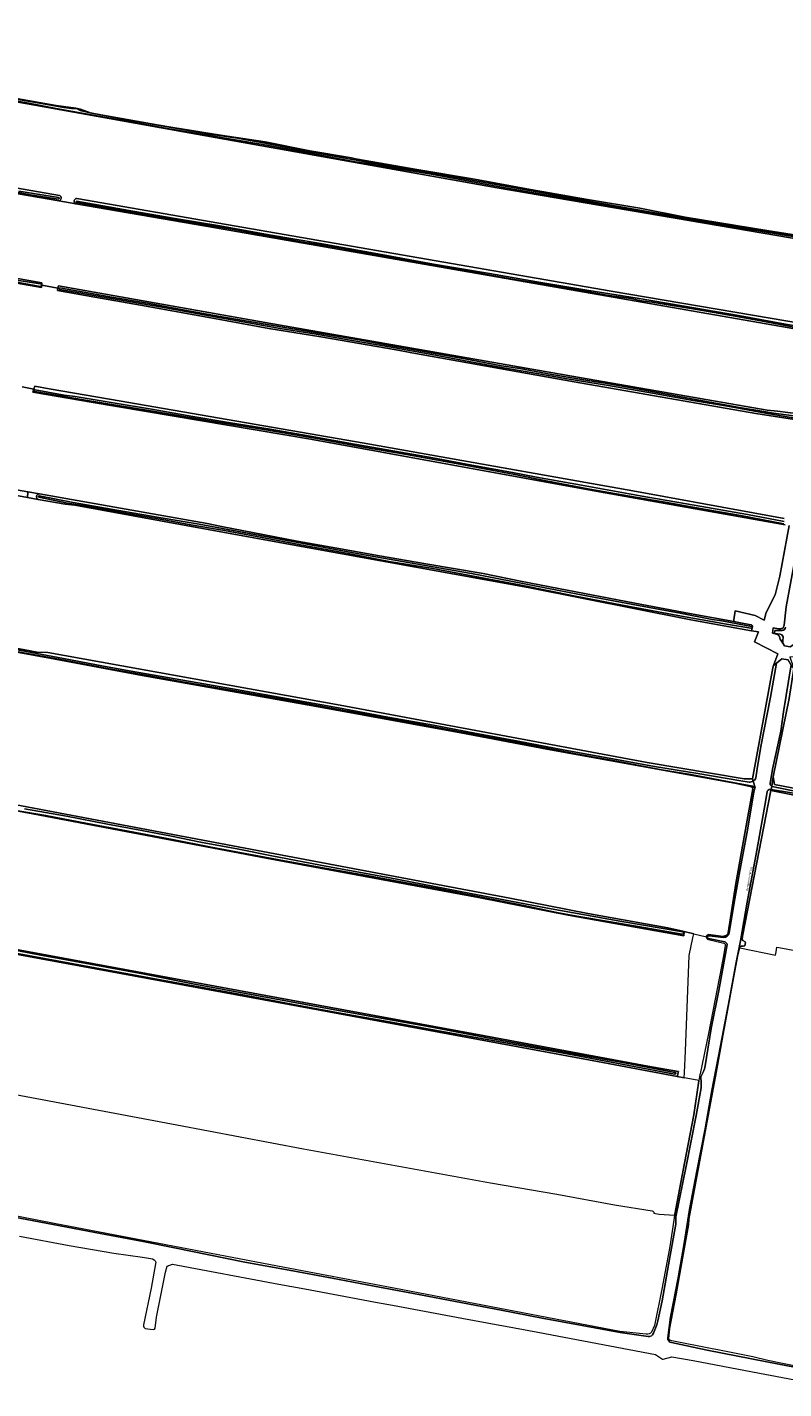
# Model space of a CAD drawing. Header units: metres. Extents: x 149984 to 156489, y 469398 to 478068.
# Tile 66 of 256: x 154068 to 154388, y 469821 to 470398. Entities that reach past the tile are written whole.
import ezdxf
from ezdxf.enums import TextEntityAlignment as Align

# ---------------------------------------------------------------- set-up
doc = ezdxf.new("R2010")
doc.units = ezdxf.units.M
doc.header["$LTSCALE"] = 0.75
for name, color, linetype, lineweight in [('B-WE-GR-GRAS-GV', 252, 'Continuous', 13), ('B-WE-OG-TERREIN_ERF-GV', 252, 'Continuous', 18), ('B-WE-OG-TERREIN_OEVER-GV', 252, 'Continuous', 18), ('B-WE-OG-TOPOGRAFIE-T18', 7, 'Continuous', 18), ('B-WE-OG-WATER-GV', 252, 'Continuous', 18), ('B-WE-OG-WATER_SLOOT-GV', 252, 'Continuous', 18)]:
    doc.layers.add(name, color=color, linetype=linetype, lineweight=lineweight)
doc.styles.add('NLCS-ISO-M500-T18', font='NLCS-ISO.ttf', dxfattribs={"height": 0.9})

msp = doc.modelspace()

# ---------------------------------------------------------------- linework, layer by layer
at = {"layer": 'B-WE-GR-GRAS-GV', "flags": 128}
for points in [[(154398.001, 470307.452), (154267.032, 470329.809), (154139.503, 470352.431), (154024.409, 470373.069), (153950.314, 470385.62), (153841.708, 470404.188)], [(153718.282, 470398.136), (153717.723, 470394.173), (153717.648, 470390.956), (153717.849, 470390.905), (153717.656, 470390.59), (153717.358, 470390.103), (153717.62, 470390.01), (153717.88, 470389.9), (153718.12, 470389.84), (153800.89, 470375.41), (153863.943, 470364.472), (153970.39, 470345.905), (154081.505, 470326.528)], [(154063.254, 470367.678), (154080.077, 470364.698), (154088.389, 470363.542), (154090.36, 470363.094), (154094.99, 470361.407), (154122.842, 470356.496), (154129.469, 470355.319), (154149.713, 470352.108), (154168.693, 470349.197), (154187.512, 470345.496), (154205.219, 470342.397), (154206.904, 470342.101), (154233.773, 470337.37), (154257.342, 470333.406), (154281.081, 470329.083), (154305.298, 470324.812), (154327.399, 470321.094), (154346.724, 470317.368), (154381.364, 470311.642), (154394.654, 470309.551)], [(154088.813, 470325.253), (154152.203, 470314.199), (154315.319, 470285.889), (154405.145, 470270.675)], [(154081.238, 470324.21), (154088.356, 470322.986)], [(154398.546, 470230.654), (154376.585, 470234.094), (154299.592, 470247.455), (154230.878, 470259.872), (154228.693, 470260.266), (154224.185, 470261.081), (154192.303, 470266.637), (154170.21, 470270.077), (154145.604, 470274.707), (154115.814, 470279.992), (154096.392, 470283.438), (154080.566, 470286.255), (154080.807, 470287.217), (154073.964, 470288.479), (154073.886, 470287.444), (154049.56, 470291.773)], [(154065.645, 470245.394), (154070.595, 470244.374), (154071.063, 470245.61), (154077.077, 470244.545), (154102.686, 470240.129), (154210.559, 470221.526), (154324.462, 470201.285), (154388.624, 470189.512)], [(154389.07, 470186.926), (154308.744, 470201.177), (154187.829, 470223.137), (154094.96, 470238.88), (154070.145, 470243.185), (154070.595, 470244.374), (154065.645, 470245.394)], [(153958.18, 470154.335), (154071.951, 470132.904), (154076.465, 470132.741), (154200.422, 470110.516), (154330.597, 470086.174), (154371.74, 470079.295), (154375.179, 470079.163), (154383.778, 470126.258), (154384.153, 470127.252), (154386.027, 470132.212), (154376.105, 470137.371), (154377.693, 470141.472), (154374.853, 470141.985), (154349.118, 470146.631), (154280.194, 470160.39), (154186.399, 470177.323), (154135.829, 470186.499), (154087.974, 470195.182), (154083.857, 470195.61), (154072.394, 470197.696), (154067.875, 470198.519), (154025.976, 470206.145)], [(154049.44, 470204.13), (154067.999, 470200.854), (154072.975, 470199.976), (154144, 470187.44), (154150.17, 470186.14), (154167.6, 470182.8), (154182.25, 470180.04), (154198.97, 470177.01), (154217.08, 470173.77), (154236.81, 470170.31), (154261.06, 470166.23), (154276.83, 470163), (154292.93, 470159.9), (154325.33, 470153.7), (154348.48, 470149.36), (154367.281, 470145.859), (154367.349, 470146.673), (154367.878, 470150.509), (154376.345, 470148.393), (154380.181, 470146.541), (154380.975, 470149.716), (154384.812, 470157.256), (154386.796, 470165.194), (154390.765, 470186.625)], [(154188.846, 470110.155), (154116.482, 470122.988), (154079.685, 470129.913), (153936.125, 470156.262), (153889.673, 470165.235), (153889.567, 470164.614), (153881.723, 470118.669), (153879.358, 470102.45), (153879.338, 470102.314), (153878.85, 470101.173), (153888.751, 470099.314), (153888.959, 470100.554), (153897.964, 470098.907), (154011.539, 470077.896), (154129.544, 470055.635), (154272.422, 470028.604), (154305.473, 470022.13), (154339.318, 470016.11), (154346.312, 470014.489), (154350.346, 470013.538), (154355.659, 470012.286)], [(154375.054, 470075.654), (154374.239, 470075.953), (154367.712, 470077.328), (154288.096, 470091.865), (154251.524, 470098.793), (154188.846, 470110.155)], [(154046.31, 470010.056), (154136.769, 469993.325), (154261.694, 469970.348), (154332.411, 469957.186), (154343.889, 469955.124), (154343.251, 469953.049), (154346.22, 469952.486), (154346.333, 469954.685), (154346.799, 469963.778), (154348.387, 470004.391), (154349.974, 470011.875), (154350.346, 470013.538), (154346.312, 470014.489), (154346.213, 470013.805), (154346.146, 470013.338), (154346.044, 470012.634), (154297.052, 470021.433), (154259.129, 470028.906), (154169.116, 470045.637), (154070.18, 470064.376), (153979.163, 470081.218)], [(154364.9, 470013.916), (154368.185, 470034.825), (154371.981, 470056.264), (154375.331, 470075.037)], [(154528.834, 470045.29), (154383.058, 470074.309), (154371.003, 470012.569), (154370.79, 470011.075), (154371.159, 470010.702), (154372.152, 470010.089), (154372.25, 470009.795), (154372.176, 470009.183), (154371.987, 470008.477), (154371.294, 470008.288), (154370.228, 470008.239), (154369.971, 470008.09), (154369.842, 470007.532), (154384.956, 470004.461), (154385.2, 470005.902), (154385.529, 470007.856), (154386.414, 470007.693), (154565.154, 469974.708)], [(154333.409, 469895.18), (154335.715, 469894.752), (154342.176, 469894.277), (154342.232, 469894.657), (154346.333, 469916.323), (154350.284, 469936.775), (154352.4, 469951.256), (154352.412, 469951.313), (154348.618, 469952.032), (154346.22, 469952.486), (154343.251, 469953.049), (154309.503, 469959.446), (154178.89, 469983.538), (154012.918, 470014.1), (153935.286, 470028.935), (153878.413, 470039.155), (153878.513, 470039.935), (153868.455, 470041.997), (153868.251, 470040.981), (153858.398, 469984.524), (153858.323, 469984.096), (153858.151, 469983.246), (153867.506, 469981.307)], [(154356.617, 470013.239), (154361.685, 470012.47)], [(154363.11, 470012.525), (154363.931, 470012.847)], [(153955.79, 469965.55), (153989.049, 469959.222), (154131.262, 469932.564), (154184.913, 469922.414), (154264.218, 469908.025), (154292.277, 469903.197), (154316.673, 469898.665), (154332.713, 469896.082)]]:
    msp.add_lwpolyline(points, dxfattribs=at)
for points in [[(154147.623, 470312.802), (154088.356, 470322.986), (154081.238, 470324.21), (154028.472, 470333.277), (154022.662, 470298.624), (154074.039, 470289.474), (154073.964, 470288.479), (154080.807, 470287.217), (154081.059, 470288.224), (154168.578, 470272.638), (154296.293, 470250.334), (154381.383, 470235.57), (154385.78, 470235.013), (154398.924, 470233.348), (154401.861, 470245.651), (154405.245, 470267.917)], [(154412.735, 470130.978), (154395.934, 470130.714), (154391.04, 470130.978), (154392.759, 470125.951), (154390.775, 470113.251), (154384.028, 470080.046), (154384.557, 470076.871), (154446.337, 470064.965), (154472.267, 470059.408), (154496.473, 470054.183), (154497.06, 470056.65), (154497.941, 470060.078), (154500.243, 470069.089), (154497.354, 470069.676), (154493.926, 470070.949), (154494.612, 470074.969), (154494.464, 470077.707), (154493.338, 470080.841), (154490.547, 470081.478), (154489.589, 470082.336), (154495.22, 470116.54), (154428.197, 470128.436)]]:
    msp.add_lwpolyline(points, close=True, dxfattribs=at)
at = {"layer": 'B-WE-GR-GRAS-GV'}
for points in [[(154081.505, 470326.528, -0.6741887), (154081.238, 470324.21)], [(154088.356, 470322.986, -0.8232688), (154088.813, 470325.253)], [(154375.331, 470075.037, 0.1740031), (154375.054, 470075.654)], [(154355.659, 470012.286, -0.3406539), (154356.617, 470013.239)], [(154363.931, 470012.847, 0.2373514), (154364.9, 470013.916)], [(154361.685, 470012.47, 0.0890179), (154363.11, 470012.525)], [(154332.713, 469896.082, -0.3331888), (154333.409, 469895.18)]]:
    msp.add_lwpolyline(points, format="xyb", dxfattribs=at)
at = {"layer": 'B-WE-OG-TERREIN_ERF-GV', "flags": 128}
for points in [[(154072.975, 470199.976), (154067.999, 470200.854), (154067.875, 470198.519), (154072.394, 470197.696)], [(154390.765, 470186.625), (154386.796, 470165.194), (154384.812, 470157.256), (154380.975, 470149.716), (154380.181, 470146.541), (154376.345, 470148.393), (154367.878, 470150.509), (154367.349, 470146.673), (154367.281, 470145.859), (154369.48, 470145.45), (154373.83, 470144.68), (154374.73, 470144.49), (154374.98, 470144.36), (154375.21, 470144.15), (154375.24, 470143.93), (154375.22, 470143.71), (154374.853, 470141.985), (154377.693, 470141.472), (154376.105, 470137.371), (154386.027, 470132.212), (154384.153, 470127.252), (154385.409, 470128.265), (154387.654, 470130.075), (154390.328, 470129.606)], [(154385.43, 470140.536), (154383.709, 470140.959), (154383.981, 470143.268), (154386.23, 470142.88), (154387.09, 470142.85), (154387.51, 470142.9), (154387.86, 470143.02), (154388.19, 470143.29), (154388.61, 470144.36), (154389.46, 470152.11), (154393.42, 470173.46), (154395.43, 470183.99), (154395.45, 470184.42), (154395.17, 470185.01), (154394.67, 470185.56)], [(154395.1, 470137.957), (154394.399, 470137.22), (154392.73, 470136.196), (154391.141, 470135.222), (154388.759, 470135.651), (154388.058, 470136.7), (154386.908, 470138.419), (154386.699, 470139.44)]]:
    msp.add_lwpolyline(points, dxfattribs=at)
at = {"layer": 'B-WE-OG-TERREIN_ERF-GV'}
for points in [[(154072.394, 470197.696, -0.8158017), (154072.975, 470199.976)], [(154386.699, 470139.44, 0.2465843), (154385.43, 470140.536)]]:
    msp.add_lwpolyline(points, format="xyb", dxfattribs=at)
at = {"layer": 'B-WE-OG-TERREIN_OEVER-GV', "flags": 128}
for points in [[(153725.919, 470424.717), (153725.873, 470424.523), (153727.1, 470424.48), (153841.708, 470404.188), (153950.314, 470385.62), (154024.409, 470373.069), (154139.503, 470352.431), (154267.032, 470329.809), (154398.001, 470307.452), (154417.051, 470304.542), (154417.093, 470304.624)], [(154081.505, 470326.528), (153970.39, 470345.905), (153863.943, 470364.472), (153800.89, 470375.41), (153718.12, 470389.84), (153717.88, 470389.9), (153717.62, 470390.01), (153717.358, 470390.103), (153717.292, 470389.995)], [(154008.14, 470376.862), (154072.939, 470365.585), (154083.374, 470363.734), (154086.572, 470363.313), (154088.945, 470363.252), (154090.275, 470362.555), (154093.725, 470361.63), (154111.03, 470358.41), (154128.855, 470355.289), (154141.088, 470353.254), (154145.244, 470352.516), (154156.894, 470350.782), (154168.435, 470348.731), (154181.57, 470346.062), (154209.521, 470341.096), (154228.468, 470337.765), (154245.925, 470334.889), (154309.075, 470323.592), (154331.374, 470319.582), (154352.186, 470316.023), (154372.034, 470312.83), (154392.969, 470309.438)], [(154394.789, 470308.683), (154378.53, 470311.358), (154361.724, 470314.018), (154350.445, 470315.804), (154335.727, 470318.338), (154322.17, 470320.883), (154308.474, 470323.16), (154294.791, 470325.565), (154281.729, 470327.785), (154267.245, 470330.373), (154252.68, 470332.967), (154238.243, 470335.609), (154225.841, 470337.644), (154211.705, 470340.034), (154206.833, 470340.739), (154189.166, 470344.093), (154167.624, 470348.082), (154144.251, 470352.136), (154127.05, 470354.894), (154108.796, 470358.232), (154092.678, 470361.164), (154080.08, 470363.427), (154068.448, 470365.691), (154055.666, 470367.936)], [(154394.654, 470309.551), (154381.364, 470311.642), (154346.724, 470317.368), (154327.399, 470321.094), (154305.298, 470324.812), (154281.081, 470329.083), (154257.342, 470333.406), (154233.773, 470337.37), (154206.904, 470342.101), (154205.219, 470342.397), (154187.512, 470345.496), (154168.693, 470349.197), (154149.713, 470352.108), (154129.469, 470355.319), (154122.842, 470356.496), (154094.99, 470361.407), (154090.36, 470363.094), (154088.389, 470363.542), (154080.077, 470364.698), (154063.254, 470367.678)], [(153708.392, 470349.256), (153708.316, 470349.005), (153708.371, 470349.001), (153708.62, 470349.09), (153708.99, 470349.11), (153709.64, 470349.11), (153714.79, 470348.91), (153719.411, 470348.152), (153719.757, 470348.129), (153783.786, 470337.678), (153802.37, 470334.539), (153884.333, 470320.696), (153912.242, 470315.982), (154011.99, 470298.784), (154049.56, 470291.773), (154073.886, 470287.444), (154073.964, 470288.479), (154074.039, 470289.474), (154022.662, 470298.624), (154022.558, 470298.642)], [(154028.154, 470333.332), (154028.472, 470333.277), (154081.238, 470324.21)], [(154080.92, 470324.982), (154069.142, 470326.831), (154055.232, 470329.405), (154038.291, 470332.307), (154028.968, 470333.983)], [(154064.248, 470328.354), (154081.104, 470325.641)], [(154405.145, 470270.675), (154315.319, 470285.889), (154152.203, 470314.199), (154088.813, 470325.253)], [(154088.356, 470322.986), (154147.623, 470312.802), (154405.245, 470267.917), (154405.145, 470270.675)], [(154395.018, 470270.296), (154380.363, 470273.039), (154365.495, 470275.79), (154350.766, 470278.29), (154340.27, 470280.02), (154332.695, 470281.242), (154328.188, 470281.828), (154323.595, 470282.825), (154319.682, 470283.336), (154313.648, 470284.313), (154301.764, 470286.312), (154287.957, 470288.617), (154274.326, 470290.945), (154259.298, 470293.604), (154244.568, 470296.172), (154234.575, 470297.942), (154224.849, 470299.675), (154214.001, 470301.67), (154201.361, 470303.987), (154191.373, 470305.664), (154185.569, 470306.597), (154170.137, 470309.341), (154154.569, 470312.169), (154137.453, 470315.083), (154120.584, 470317.953), (154102.915, 470321.019), (154088.668, 470323.512)], [(154088.742, 470324.071), (154095.856, 470322.776), (154112.562, 470319.885), (154130.473, 470316.795), (154149.45, 470313.575), (154171.123, 470309.745), (154191.297, 470306.313), (154216.456, 470301.824), (154239.959, 470297.436), (154263.682, 470293.376), (154283.783, 470289.829), (154305.874, 470286.159), (154326.369, 470282.942), (154346.194, 470279.637), (154369.224, 470275.636), (154389.218, 470272.02), (154403.688, 470269.542)], [(154022.937, 470297.877), (154034.384, 470295.837), (154047.19, 470293.415), (154061.349, 470290.89), (154073.376, 470289.02)], [(154073.271, 470287.958), (154060.375, 470290.302)], [(154397.475, 470231.423), (154390.799, 470232.591), (154380.702, 470234.246), (154364.578, 470237.132), (154350.016, 470239.656), (154332.804, 470242.678), (154314.189, 470245.888), (154296.645, 470248.805), (154281.372, 470251.457), (154268.88, 470253.638), (154254.984, 470256.191), (154239.246, 470259.035), (154222.087, 470262.136), (154204.691, 470265.211), (154190.208, 470267.709), (154174.997, 470270.134), (154163.97, 470272.083), (154146.636, 470275.149), (154124.871, 470279.145), (154102.677, 470282.982), (154081.582, 470286.687)], [(154081.66, 470287.354), (154086.234, 470286.551), (154095.867, 470284.807), (154102.771, 470283.605), (154118.807, 470280.806), (154134.606, 470277.954), (154148.011, 470275.478), (154162.828, 470272.912), (154178.609, 470270.208), (154193.89, 470267.713), (154208.32, 470265.312), (154220.62, 470263.025), (154226.462, 470262.073), (154239.893, 470259.651), (154254.885, 470256.918), (154268.834, 470254.287), (154276.544, 470253.114), (154290.195, 470250.674), (154306.213, 470247.902), (154312.809, 470246.874), (154325.582, 470244.747), (154340.259, 470241.969), (154355.69, 470239.212), (154369.735, 470236.686), (154380.805, 470234.763), (154384.051, 470234.284), (154394.848, 470232.798)], [(154077.077, 470244.545), (154071.063, 470245.61), (154070.595, 470244.374), (154070.145, 470243.185), (154094.96, 470238.88), (154187.829, 470223.137), (154308.744, 470201.177), (154389.07, 470186.926)], [(154071.128, 470244.172), (154083.454, 470241.911), (154088.114, 470241.272), (154103.418, 470238.729), (154120.426, 470235.907), (154138.039, 470232.76), (154153.999, 470230.077), (154170.805, 470227.38), (154187.738, 470224.423), (154206.459, 470221.113), (154223.669, 470218.124), (154239.729, 470215.282), (154256.193, 470212.248), (154273.529, 470209.083), (154283.7, 470207.066), (154304.257, 470203.478), (154327.534, 470199.245), (154350.542, 470195.229), (154373.139, 470191.295), (154388.661, 470188.338)], [(154388.624, 470189.512), (154324.462, 470201.285), (154210.559, 470221.526), (154102.686, 470240.129), (154077.077, 470244.545)], [(154388.474, 470187.385), (154370.256, 470190.857), (154355.597, 470193.377), (154338.194, 470196.533), (154325.643, 470198.671), (154306.21, 470202.071), (154287.69, 470205.575), (154274.464, 470208.252), (154251.858, 470212.462), (154228.555, 470216.695), (154209.541, 470220.013), (154189.696, 470223.587), (154167.284, 470227.387), (154147.68, 470230.517), (154119.402, 470235.419), (154092.51, 470239.773), (154071.08, 470243.45)], [(154375.465, 470078.266), (154375.179, 470079.163), (154371.74, 470079.295), (154330.597, 470086.174), (154200.422, 470110.516), (154076.465, 470132.741), (154071.951, 470132.904), (153958.18, 470154.335), (153832.898, 470177.968), (153725.347, 470198.256), (153684.072, 470206.458), (153681.955, 470209.236), (153681.667, 470212.21)], [(154025.976, 470206.145), (154067.875, 470198.519), (154067.999, 470200.854), (154049.44, 470204.13)], [(154072.394, 470197.696), (154083.857, 470195.61), (154087.974, 470195.182), (154135.829, 470186.499), (154186.399, 470177.323), (154280.194, 470160.39), (154349.118, 470146.631), (154374.853, 470141.985), (154375.22, 470143.71), (154375.24, 470143.93), (154375.21, 470144.15), (154374.98, 470144.36), (154374.73, 470144.49), (154373.83, 470144.68), (154369.48, 470145.45), (154367.281, 470145.859), (154348.48, 470149.36), (154325.33, 470153.7), (154292.93, 470159.9), (154276.83, 470163), (154261.06, 470166.23), (154236.81, 470170.31), (154217.08, 470173.77), (154198.97, 470177.01), (154182.25, 470180.04), (154167.6, 470182.8), (154150.17, 470186.14), (154144, 470187.44), (154072.975, 470199.976)], [(154374.542, 470143.064), (154364.143, 470144.773), (154343.527, 470148.533), (154320.121, 470152.912), (154300.173, 470156.727), (154277.2, 470161.378), (154257.655, 470165.018), (154239.699, 470168.43), (154221.212, 470171.382), (154203.78, 470174.749), (154185.138, 470178.073), (154165.761, 470181.775), (154151.372, 470184.48), (154137.098, 470186.963), (154125.026, 470189.148), (154111.209, 470191.575), (154094.798, 470194.554), (154084.911, 470196.147), (154072.704, 470198.637)], [(154072.912, 470199.133), (154087.292, 470196.423), (154109.09, 470192.587), (154123.774, 470190.058), (154140.727, 470187.224), (154162.717, 470183.017), (154187.843, 470178.364), (154209.89, 470174.261), (154232.536, 470170.304), (154256.164, 470166.218), (154278.634, 470161.893), (154301.111, 470157.478), (154323.758, 470153.197), (154344.546, 470149.424), (154358.134, 470146.806), (154362.223, 470146.207), (154374.792, 470143.812)], [(154394.67, 470185.56), (154395.17, 470185.01), (154395.45, 470184.42), (154395.43, 470183.99), (154393.42, 470173.46), (154389.46, 470152.11), (154388.61, 470144.36), (154388.19, 470143.29), (154387.86, 470143.02), (154387.51, 470142.9), (154387.09, 470142.85), (154386.23, 470142.88), (154383.981, 470143.268), (154383.709, 470140.959), (154385.43, 470140.536)], [(153889.213, 470165.137), (153889.673, 470165.235), (153936.125, 470156.262), (154079.685, 470129.913), (154116.482, 470122.988), (154188.846, 470110.155), (154251.524, 470098.793), (154288.096, 470091.865), (154367.712, 470077.328), (154374.239, 470075.953), (154376.14, 470075.553)], [(154384.586, 470141.181), (154384.627, 470141.928)], [(154386.935, 470140.604), (154384.805, 470140.893)], [(154385.039, 470142.161), (154387.835, 470142.135)], [(154058.26, 470134.865), (154083.098, 470130.251), (154100.082, 470126.988), (154111.912, 470124.904), (154130.528, 470121.59), (154154.827, 470117.447), (154180.132, 470112.876), (154199.675, 470109.314), (154220.681, 470105.415), (154240.04, 470101.939), (154257.46, 470098.64), (154275.955, 470095.228), (154295.675, 470091.41), (154316.007, 470087.653), (154333.746, 470084.397), (154352.03, 470081.429), (154370.305, 470078.318), (154373.846, 470077.811)], [(154386.699, 470139.44), (154386.908, 470138.419), (154388.058, 470136.7)], [(154388.058, 470136.7), (154388.097, 470137.754), (154388.148, 470139.485)], [(154375.412, 470076.171), (154366.845, 470077.716), (154349.063, 470081.014), (154336.687, 470083.064), (154317.773, 470086.659), (154300.352, 470089.882), (154283.737, 470093.092), (154268.028, 470096.128), (154252.177, 470099.005), (154236.434, 470101.974), (154220.438, 470104.878), (154199.185, 470108.718), (154179.259, 470112.39), (154152.723, 470117.054), (154134.481, 470120.209), (154121.237, 470122.536), (154102.554, 470125.878), (154081.184, 470130.002), (154061.517, 470133.486)], [(154376.64, 470079.591), (154377.196, 470083.434), (154378.746, 470092.932), (154382.904, 470113.819), (154385.409, 470128.265), (154384.153, 470127.252), (154383.778, 470126.258), (154375.179, 470079.163), (154375.465, 470078.266)], [(154383.36, 470076.094), (154384.028, 470080.046), (154390.775, 470113.251), (154392.759, 470125.951), (154391.668, 470127.591), (154388.411, 470107.584), (154387.267, 470099.47), (154383.737, 470083.332), (154382.728, 470077.257)], [(154563.623, 470042.184), (154562.79, 470042.35), (154562.25, 470042.37), (154560.8, 470042.52), (154541.46, 470045.44), (154531.47, 470047.04), (154529.72, 470047.4), (154525.07, 470048.6), (154522.91, 470049.05), (154521.72, 470049.28), (154516.82, 470049.94), (154513.36, 470050.57), (154507.28, 470051.8), (154502.218, 470052.611), (154502.297, 470052.926), (154496.473, 470054.183), (154472.267, 470059.408), (154446.337, 470064.965), (154384.557, 470076.871), (154384.028, 470080.046), (154383.36, 470076.094)], [(154381.424, 470073.806), (154380.884, 470070.304), (154377.071, 470048.816), (154372.893, 470026.948), (154370.076, 470010.535), (154368.202, 470000.625), (154365.45, 469986.042), (154361.681, 469966.109), (154358.028, 469947.155), (154355.12, 469930.833), (154351.611, 469912.948), (154348.478, 469896.704), (154346.224, 469882.241), (154343.676, 469867.743), (154340.396, 469850.984), (154339.287, 469842.246)], [(154339.752, 469841.794), (154340.238, 469846.252), (154342.999, 469860.956), (154344.31, 469868.11), (154347.36, 469885.5), (154348.162, 469890.241), (154348.403, 469892.62), (154359.903, 469954.734), (154362.813, 469970.45), (154367.075, 469993.468), (154369.029, 470004.022), (154369.842, 470007.532), (154369.971, 470008.09), (154370.228, 470008.239), (154371.294, 470008.288), (154371.987, 470008.477), (154372.176, 470009.183), (154372.25, 470009.795), (154372.152, 470010.089), (154371.159, 470010.702), (154370.79, 470011.075), (154371.003, 470012.569), (154383.058, 470074.309), (154383.114, 470074.639), (154382.704, 470074.699)], [(154375.331, 470075.037), (154371.981, 470056.264), (154368.185, 470034.825), (154364.9, 470013.916)], [(154365.353, 470013.967), (154367.768, 470028.416), (154369.797, 470040.275), (154372.888, 470056.695), (154375.774, 470073.523), (154376.162, 470075.336)], [(154376.14, 470075.553), (154374.239, 470075.953), (154375.054, 470075.654)], [(154494.029, 470052.577), (154477.269, 470056.431), (154459.226, 470060.155), (154447.084, 470062.333), (154435.847, 470064.572), (154419.92, 470067.801), (154400.627, 470071.671), (154390.884, 470073.505), (154383.114, 470074.639), (154383.058, 470074.309), (154528.834, 470045.29), (154563.008, 470039.685)], [(154383.496, 470076.019), (154391.015, 470074.453), (154412.245, 470070.431), (154433.77, 470066.317), (154452.929, 470062.329), (154471.281, 470058.782), (154483.543, 470055.96), (154494.269, 470053.517), (154505.28, 470051.431), (154520.475, 470048.934), (154540.426, 470044.973), (154562.736, 470041.573)], [(154345.415, 470013.452), (154326.803, 470016.687), (154301.647, 470020.938), (154292.29, 470022.632), (154278.319, 470025.492), (154260.321, 470029.079), (154241.697, 470032.724), (154225.488, 470035.71), (154212.555, 470038.173), (154194.769, 470041.2), (154178.338, 470044.182), (154162.421, 470047.123), (154145.727, 470050.318), (154129.32, 470053.483), (154110.749, 470056.996), (154093.401, 470060.293), (154075.71, 470063.693), (154059.628, 470066.437)], [(154066.65, 470066.513), (154084.42, 470063.34), (154101.878, 470059.995), (154116.407, 470057.276), (154128.986, 470054.875), (154141.29, 470052.431), (154157.427, 470049.455), (154171.413, 470046.649), (154195.06, 470042.069), (154220.75, 470037.379), (154254.967, 470030.827), (154288.301, 470024.395), (154319.835, 470018.769), (154345.71, 470014.377)], [(154342.222, 469954.04), (154322.751, 469957.681), (154294.432, 469963.048), (154265.863, 469968.123), (154240.6, 469972.763), (154222.924, 469976.012), (154216.505, 469977.006), (154201.293, 469979.733), (154180.648, 469983.561), (154160.679, 469987.347), (154141.313, 469990.859), (154119.557, 469994.916), (154096.64, 469999.07), (154075.161, 470003.005), (154054.219, 470006.882), (154032.485, 470010.997), (154009.612, 470015.014), (153989.301, 470018.85), (153967.669, 470022.958), (153944.025, 470027.372), (153922.712, 470031.422), (153895.278, 470036.492), (153878.81, 470039.397)], [(153878.952, 470040.29), (153888.458, 470038.518), (153905.028, 470035.651), (153922.404, 470032.525), (153939.215, 470029.346), (153958.174, 470025.934), (153977.773, 470022.292), (153996.718, 470018.822), (154012.948, 470015.626), (154032.307, 470012.201), (154051.477, 470008.688), (154072.863, 470004.573), (154094.436, 470000.675), (154116.787, 469996.606), (154138.013, 469992.388), (154164.314, 469987.583), (154191.966, 469982.513), (154215.471, 469978.179), (154237.095, 469974.322), (154265.123, 469968.954), (154293.441, 469963.81), (154323.214, 469958.409), (154342.326, 469954.787)], [(154361.685, 470012.47), (154356.617, 470013.239)], [(154333.215, 469844.194), (154334.61, 469847.723), (154335.125, 469849.42), (154336.891, 469858.014), (154340.077, 469875.623), (154342.709, 469890.516), (154342.713, 469893.555), (154347.061, 469915.093), (154351.359, 469936.469), (154353.431, 469948.286), (154353.523, 469950.559), (154353.353, 469952.907), (154354.07, 469954.317), (154354.499, 469955.162), (154354.952, 469956.669), (154357.739, 469973.363), (154360.93, 469989.544), (154363.827, 470005.043), (154364.447, 470008.991)], [(154363.678, 470008.553), (154363.048, 470005.069), (154362.084, 469999.742), (154356.511, 469971.236), (154353.007, 469954.215), (154352.952, 469953.946), (154352.412, 469951.313), (154352.4, 469951.256), (154350.284, 469936.775), (154346.333, 469916.323), (154342.232, 469894.657), (154342.176, 469894.277), (154341.862, 469892.174)], [(154356.508, 470011.059), (154363.079, 470009.632)], [(154363.423, 470010.162), (154356.589, 470011.512)], [(154356.958, 470012.716), (154362.827, 470011.947)], [(154363.931, 470012.847), (154363.11, 470012.525)], [(154330.166, 469843.825), (154319.031, 469844.981), (154223.119, 469863.37), (154173.907, 469872.63), (154079.186, 469890.754), (154032.09, 469899.882), (153965.944, 469911.788), (153904.163, 469923.166), (153807.476, 469941.242), (153703.212, 469961.001), (153659.699, 469968.79), (153652.842, 469969.892), (153649.797, 469971.471), (153649.339, 469971.819)], [(154059.397, 469894.061), (154078.732, 469890.266), (154096.55, 469886.962), (154116.957, 469883.149), (154130.219, 469880.369), (154144.702, 469877.406), (154160.079, 469874.362), (154178.862, 469870.946), (154197.056, 469867.604), (154214.781, 469864.201), (154231.57, 469861.022), (154249.37, 469857.696), (154268.683, 469853.981), (154286.108, 469850.668), (154303.021, 469847.529), (154319.061, 469844.549), (154331.018, 469842.822)], [(154341.862, 469892.174), (154340.202, 469881.057), (154336.995, 469863.567), (154333.738, 469847.569), (154332.389, 469844.618)], [(154393.55, 469830.3), (154387.9, 469831.42), (154381.69, 469832.69), (154375.4, 469834.258), (154361.183, 469836.995), (154357.357, 469837.732), (154340.985, 469841.079), (154340.149, 469841.25)], [(154340.841, 469840.254), (154356.017, 469837.109), (154381.342, 469832.092), (154405.498, 469827.464)]]:
    msp.add_lwpolyline(points, dxfattribs=at)
at = {"layer": 'B-WE-OG-TERREIN_OEVER-GV'}
for points in [[(154081.104, 470325.641, -0.9339324), (154080.92, 470324.982)], [(154081.238, 470324.21, 0.6741887), (154081.505, 470326.528)], [(154088.813, 470325.253, 0.8232688), (154088.356, 470322.986)], [(154088.668, 470323.512, -0.9267545), (154088.742, 470324.071)], [(154073.376, 470289.02, -1.0610746), (154073.271, 470287.958)], [(154081.582, 470286.687, -0.9750393), (154081.66, 470287.354)], [(154071.08, 470243.45, -1.1110559), (154071.128, 470244.172)], [(154072.975, 470199.976, 0.8158017), (154072.394, 470197.696)], [(154072.704, 470198.637, -0.9971474), (154072.912, 470199.133)], [(154374.792, 470143.812, -0.9599426), (154374.542, 470143.064)], [(154384.805, 470140.893, -0.4753982), (154384.586, 470141.181)], [(154384.627, 470141.928, -0.4300213), (154385.039, 470142.161)], [(154385.43, 470140.536, -0.2465843), (154386.699, 470139.44)], [(154388.148, 470139.485, 0.2666375), (154386.935, 470140.604)], [(154387.835, 470142.135, 0.3791741), (154389.205, 470143.545)], [(154373.846, 470077.811, 0.1394395), (154375.465, 470078.266)], [(154375.465, 470078.266, 0.1472941), (154376.64, 470079.591)], [(154382.728, 470077.257, 0.2620425), (154383.36, 470076.094)], [(154375.054, 470075.654, -0.1740031), (154375.331, 470075.037)], [(154376.14, 470075.553, 0.3266583), (154375.412, 470076.171)], [(154376.162, 470075.336, 0.0643224), (154376.14, 470075.553)], [(154382.704, 470074.699, 0.3282784), (154381.424, 470073.806)], [(154383.36, 470076.094, 0.0344105), (154383.496, 470076.019)], [(154345.71, 470014.377, -0.9654697), (154345.415, 470013.452)], [(154356.617, 470013.239, 0.3406539), (154355.659, 470012.286)], [(154362.827, 470011.947, 0.3781771), (154365.353, 470013.967)], [(154364.9, 470013.916, -0.2373514), (154363.931, 470012.847)], [(154355.659, 470012.286, 0.3869117), (154356.508, 470011.059)], [(154356.589, 470011.512, -1.0367281), (154356.958, 470012.716)], [(154363.11, 470012.525, -0.0890179), (154361.685, 470012.47)], [(154363.079, 470009.632, -0.3853412), (154363.678, 470008.553)], [(154364.447, 470008.991, 0.2902153), (154363.423, 470010.162)], [(154342.326, 469954.787, -1.0918988), (154342.222, 469954.04)], [(154332.389, 469844.618, -0.2565338), (154330.166, 469843.825)], [(154331.018, 469842.822, 0.3554181), (154333.215, 469844.194)], [(154339.287, 469842.246, 0.3658301), (154340.841, 469840.254)], [(154340.149, 469841.25, -0.3878821), (154339.752, 469841.794)]]:
    msp.add_lwpolyline(points, format="xyb", dxfattribs=at)
at = {"layer": 'B-WE-OG-TERREIN_OEVER-GV', "flags": 128}
for points in [[(154081.059, 470288.224), (154080.807, 470287.217), (154080.566, 470286.255), (154096.392, 470283.438), (154115.814, 470279.992), (154145.604, 470274.707), (154170.21, 470270.077), (154192.303, 470266.637), (154224.185, 470261.081), (154228.693, 470260.266), (154230.878, 470259.872), (154299.592, 470247.455), (154376.585, 470234.094), (154398.546, 470230.654), (154398.924, 470233.348), (154385.78, 470235.013), (154381.383, 470235.57), (154296.293, 470250.334), (154168.578, 470272.638)], [(153888.563, 470098.189), (153892.373, 470097.531), (153911.904, 470094.157), (153965.956, 470083.759), (153979.163, 470081.218), (154070.18, 470064.376), (154169.116, 470045.637), (154259.129, 470028.906), (154297.052, 470021.433), (154346.044, 470012.634), (154346.146, 470013.338), (154346.213, 470013.805), (154346.312, 470014.489), (154339.318, 470016.11), (154305.473, 470022.13), (154272.422, 470028.604), (154129.544, 470055.635), (154011.539, 470077.896), (153897.964, 470098.907), (153888.959, 470100.554), (153888.751, 470099.314)], [(154343.889, 469955.124), (154332.411, 469957.186), (154261.694, 469970.348), (154136.769, 469993.325), (154046.31, 470010.056), (153958.974, 470026.675), (153878.656, 470041.053), (153878.513, 470039.935), (153878.413, 470039.155), (153935.286, 470028.935), (154012.918, 470014.1), (154178.89, 469983.538), (154309.503, 469959.446), (154343.251, 469953.049)]]:
    msp.add_lwpolyline(points, close=True, dxfattribs=at)
at = {"layer": 'B-WE-OG-WATER-GV'}
for points in [[(154088.742, 470324.071, 0.9267545), (154088.668, 470323.512)], [(154383.496, 470076.019, -0.0344105), (154383.36, 470076.094)]]:
    msp.add_lwpolyline(points, format="xyb", dxfattribs=at)
at = {"layer": 'B-WE-OG-WATER-GV', "flags": 128}
for points in [[(154088.668, 470323.512), (154102.915, 470321.019), (154120.584, 470317.953), (154137.453, 470315.083), (154154.569, 470312.169), (154170.137, 470309.341), (154185.569, 470306.597), (154191.373, 470305.664)], [(154403.688, 470269.542), (154389.218, 470272.02), (154369.224, 470275.636), (154346.194, 470279.637), (154326.369, 470282.942), (154305.874, 470286.159), (154283.783, 470289.829), (154263.682, 470293.376), (154239.959, 470297.436), (154216.456, 470301.824), (154191.297, 470306.313), (154171.123, 470309.745), (154149.45, 470313.575), (154130.473, 470316.795), (154112.562, 470319.885), (154095.856, 470322.776), (154088.742, 470324.071)], [(154191.373, 470305.664), (154201.361, 470303.987), (154214.001, 470301.67), (154224.849, 470299.675), (154234.575, 470297.942), (154244.568, 470296.172), (154259.298, 470293.604), (154274.326, 470290.945), (154287.957, 470288.617), (154301.764, 470286.312), (154313.648, 470284.313), (154319.682, 470283.336), (154323.595, 470282.825), (154328.188, 470281.828), (154332.695, 470281.242), (154340.27, 470280.02), (154350.766, 470278.29), (154365.495, 470275.79), (154380.363, 470273.039), (154395.018, 470270.296), (154403.599, 470268.917)], [(154383.36, 470076.094), (154383.114, 470074.639)], [(154383.114, 470074.639), (154390.884, 470073.505), (154400.627, 470071.671), (154419.92, 470067.801), (154435.847, 470064.572), (154447.084, 470062.333), (154459.226, 470060.155), (154477.269, 470056.431), (154494.029, 470052.577), (154497.956, 470051.707), (154513.064, 470049.163), (154529.957, 470046.139), (154548.678, 470043.011), (154562.489, 470040.736)], [(154562.736, 470041.573), (154540.426, 470044.973), (154520.475, 470048.934), (154505.28, 470051.431), (154494.269, 470053.517), (154483.543, 470055.96), (154471.281, 470058.782), (154452.929, 470062.329), (154433.77, 470066.317), (154412.245, 470070.431), (154391.015, 470074.453), (154383.496, 470076.019)]]:
    msp.add_lwpolyline(points, dxfattribs=at)
at = {"layer": 'B-WE-OG-WATER_SLOOT-GV', "flags": 128}
for points in [[(154392.969, 470309.438), (154372.034, 470312.83), (154352.186, 470316.023), (154331.374, 470319.582), (154309.075, 470323.592), (154245.925, 470334.889), (154228.468, 470337.765), (154209.521, 470341.096), (154181.57, 470346.062), (154168.435, 470348.731), (154156.894, 470350.782), (154145.244, 470352.516), (154141.088, 470353.254), (154128.855, 470355.289), (154111.03, 470358.41), (154093.725, 470361.63), (154090.275, 470362.555), (154088.945, 470363.252), (154086.572, 470363.313), (154083.374, 470363.734), (154072.939, 470365.585), (154008.14, 470376.862)], [(154055.666, 470367.936), (154068.448, 470365.691), (154080.08, 470363.427), (154092.678, 470361.164), (154108.796, 470358.232), (154127.05, 470354.894), (154144.251, 470352.136), (154167.624, 470348.082), (154189.166, 470344.093), (154206.833, 470340.739), (154211.705, 470340.034), (154225.841, 470337.644), (154238.243, 470335.609), (154252.68, 470332.967), (154267.245, 470330.373), (154281.729, 470327.785), (154294.791, 470325.565), (154308.474, 470323.16), (154322.17, 470320.883), (154335.727, 470318.338), (154350.445, 470315.804), (154361.724, 470314.018), (154378.53, 470311.358), (154394.789, 470308.683)], [(154028.968, 470333.983), (154038.291, 470332.307), (154055.232, 470329.405), (154069.142, 470326.831), (154080.92, 470324.982)], [(154081.104, 470325.641), (154064.248, 470328.354)], [(154073.376, 470289.02), (154061.349, 470290.89), (154047.19, 470293.415), (154034.384, 470295.837), (154022.937, 470297.877)], [(154060.375, 470290.302), (154073.271, 470287.958)], [(154081.582, 470286.687), (154102.677, 470282.982), (154124.871, 470279.145), (154146.636, 470275.149), (154163.97, 470272.083), (154174.997, 470270.134), (154190.208, 470267.709), (154204.691, 470265.211), (154222.087, 470262.136), (154239.246, 470259.035), (154254.984, 470256.191), (154268.88, 470253.638), (154281.372, 470251.457), (154296.645, 470248.805), (154314.189, 470245.888), (154332.804, 470242.678), (154350.016, 470239.656), (154364.578, 470237.132), (154380.702, 470234.246), (154390.799, 470232.591), (154397.475, 470231.423)], [(154394.848, 470232.798), (154384.051, 470234.284), (154380.805, 470234.763), (154369.735, 470236.686), (154355.69, 470239.212), (154340.259, 470241.969), (154325.582, 470244.747), (154312.809, 470246.874), (154306.213, 470247.902), (154290.195, 470250.674), (154276.544, 470253.114), (154268.834, 470254.287), (154254.885, 470256.918), (154239.893, 470259.651), (154226.462, 470262.073), (154220.62, 470263.025), (154208.32, 470265.312), (154193.89, 470267.713), (154178.609, 470270.208), (154162.828, 470272.912), (154148.011, 470275.478), (154134.606, 470277.954), (154118.807, 470280.806), (154102.771, 470283.605), (154095.867, 470284.807), (154086.234, 470286.551), (154081.66, 470287.354)], [(154388.661, 470188.338), (154373.139, 470191.295), (154350.542, 470195.229), (154327.534, 470199.245), (154304.257, 470203.478), (154283.7, 470207.066), (154273.529, 470209.083), (154256.193, 470212.248), (154239.729, 470215.282), (154223.669, 470218.124), (154206.459, 470221.113), (154187.738, 470224.423), (154170.805, 470227.38), (154153.999, 470230.077), (154138.039, 470232.76), (154120.426, 470235.907), (154103.418, 470238.729), (154088.114, 470241.272), (154083.454, 470241.911), (154071.128, 470244.172)], [(154071.08, 470243.45), (154092.51, 470239.773), (154119.402, 470235.419), (154147.68, 470230.517), (154167.284, 470227.387), (154189.696, 470223.587), (154209.541, 470220.013), (154228.555, 470216.695), (154251.858, 470212.462), (154274.464, 470208.252), (154287.69, 470205.575), (154306.21, 470202.071), (154325.643, 470198.671), (154338.194, 470196.533), (154355.597, 470193.377), (154370.256, 470190.857), (154388.474, 470187.385)], [(154072.704, 470198.637), (154084.911, 470196.147), (154094.798, 470194.554), (154111.209, 470191.575), (154125.026, 470189.148), (154137.098, 470186.963), (154151.372, 470184.48), (154165.761, 470181.775), (154185.138, 470178.073), (154203.78, 470174.749), (154221.212, 470171.382), (154239.699, 470168.43), (154257.655, 470165.018), (154277.2, 470161.378), (154300.173, 470156.727), (154320.121, 470152.912), (154343.527, 470148.533), (154364.143, 470144.773), (154374.542, 470143.064)], [(154358.134, 470146.806), (154344.546, 470149.424), (154323.758, 470153.197), (154301.111, 470157.478), (154278.634, 470161.893), (154256.164, 470166.218), (154232.536, 470170.304), (154209.89, 470174.261), (154187.843, 470178.364), (154162.717, 470183.017), (154140.727, 470187.224), (154123.774, 470190.058), (154109.09, 470192.587), (154087.292, 470196.423), (154072.912, 470199.133)], [(154374.792, 470143.812), (154362.223, 470146.207), (154358.134, 470146.806)], [(154384.627, 470141.928), (154384.586, 470141.181)], [(154384.805, 470140.893), (154386.935, 470140.604)], [(154387.835, 470142.135), (154385.039, 470142.161)], [(154373.846, 470077.811), (154370.305, 470078.318), (154352.03, 470081.429), (154333.746, 470084.397), (154316.007, 470087.653), (154295.675, 470091.41), (154275.955, 470095.228), (154257.46, 470098.64), (154240.04, 470101.939), (154220.681, 470105.415), (154199.675, 470109.314), (154180.132, 470112.876), (154154.827, 470117.447), (154130.528, 470121.59), (154111.912, 470124.904), (154100.082, 470126.988), (154083.098, 470130.251), (154058.26, 470134.865)], [(154388.148, 470139.485), (154388.097, 470137.754), (154388.058, 470136.7)], [(154388.058, 470136.7), (154388.759, 470135.651), (154391.141, 470135.222), (154392.73, 470136.196), (154393.257, 470137.651), (154393.684, 470138.832)], [(154061.517, 470133.486), (154081.184, 470130.002), (154102.554, 470125.878), (154121.237, 470122.536), (154134.481, 470120.209), (154152.723, 470117.054), (154179.259, 470112.39), (154199.185, 470108.718), (154220.438, 470104.878), (154236.434, 470101.974), (154252.177, 470099.005), (154268.028, 470096.128), (154283.737, 470093.092), (154300.352, 470089.882), (154317.773, 470086.659), (154336.687, 470083.064), (154349.063, 470081.014), (154366.845, 470077.716), (154375.412, 470076.171)], [(154382.728, 470077.257), (154383.737, 470083.332), (154387.267, 470099.47), (154388.411, 470107.584), (154391.668, 470127.591), (154390.328, 470129.606), (154387.654, 470130.075), (154385.409, 470128.265), (154382.904, 470113.819), (154378.746, 470092.932), (154377.196, 470083.434), (154376.64, 470079.591)], [(154376.14, 470075.553), (154376.344, 470075.51), (154375.465, 470078.266)], [(154375.465, 470078.266), (154376.344, 470075.51), (154376.14, 470075.553)], [(154339.287, 469842.246), (154340.396, 469850.984), (154343.676, 469867.743), (154346.224, 469882.241), (154348.478, 469896.704), (154351.611, 469912.948), (154355.12, 469930.833), (154358.028, 469947.155), (154361.681, 469966.109), (154365.45, 469986.042), (154368.202, 470000.625), (154370.076, 470010.535), (154372.893, 470026.948), (154377.071, 470048.816), (154380.884, 470070.304), (154381.424, 470073.806)], [(154376.162, 470075.336), (154375.774, 470073.523), (154372.888, 470056.695), (154369.797, 470040.275), (154367.768, 470028.416), (154365.353, 470013.967)], [(154382.704, 470074.699), (154383.114, 470074.639), (154383.36, 470076.094)], [(154059.628, 470066.437), (154075.71, 470063.693), (154093.401, 470060.293), (154110.749, 470056.996), (154129.32, 470053.483), (154145.727, 470050.318), (154162.421, 470047.123), (154178.338, 470044.182), (154194.769, 470041.2), (154212.555, 470038.173), (154225.488, 470035.71), (154241.697, 470032.724), (154260.321, 470029.079), (154278.319, 470025.492), (154292.29, 470022.632), (154301.647, 470020.938), (154326.803, 470016.687), (154345.415, 470013.452)], [(154345.71, 470014.377), (154319.835, 470018.769), (154288.301, 470024.395), (154254.967, 470030.827), (154220.75, 470037.379), (154195.06, 470042.069), (154171.413, 470046.649), (154157.427, 470049.455), (154141.29, 470052.431), (154128.986, 470054.875), (154116.407, 470057.276), (154101.878, 470059.995), (154084.42, 470063.34), (154066.65, 470066.513)], [(153878.81, 470039.397), (153895.278, 470036.492), (153922.712, 470031.422), (153944.025, 470027.372), (153967.669, 470022.958), (153989.301, 470018.85), (154009.612, 470015.014), (154032.485, 470010.997), (154054.219, 470006.882), (154075.161, 470003.005), (154096.64, 469999.07), (154119.557, 469994.916), (154141.313, 469990.859), (154160.679, 469987.347), (154180.648, 469983.561), (154201.293, 469979.733), (154216.505, 469977.006), (154222.924, 469976.012), (154240.6, 469972.763), (154265.863, 469968.123), (154294.432, 469963.048), (154322.751, 469957.681), (154342.222, 469954.04)], [(154342.326, 469954.787), (154323.214, 469958.409), (154293.441, 469963.81), (154265.123, 469968.954), (154237.095, 469974.322), (154215.471, 469978.179), (154191.966, 469982.513), (154164.314, 469987.583), (154138.013, 469992.388), (154116.787, 469996.606), (154094.436, 470000.675), (154072.863, 470004.573), (154051.477, 470008.688), (154032.307, 470012.201), (154012.948, 470015.626), (153996.718, 470018.822), (153977.773, 470022.292), (153958.174, 470025.934), (153939.215, 470029.346), (153922.404, 470032.525), (153905.028, 470035.651), (153888.458, 470038.518), (153878.952, 470040.29)], [(154364.447, 470008.991), (154363.827, 470005.043), (154360.93, 469989.544), (154357.739, 469973.363), (154354.952, 469956.669), (154354.499, 469955.162), (154354.07, 469954.317), (154353.353, 469952.907), (154353.523, 469950.559), (154353.431, 469948.286), (154351.359, 469936.469), (154347.061, 469915.093), (154342.713, 469893.555), (154342.709, 469890.516), (154340.077, 469875.623), (154336.891, 469858.014), (154335.125, 469849.42), (154334.61, 469847.723), (154333.215, 469844.194)], [(154356.589, 470011.512), (154363.423, 470010.162)], [(154362.827, 470011.947), (154356.958, 470012.716)], [(154331.018, 469842.822), (154319.061, 469844.549), (154303.021, 469847.529), (154286.108, 469850.668), (154268.683, 469853.981), (154249.37, 469857.696), (154231.57, 469861.022), (154214.781, 469864.201), (154197.056, 469867.604), (154178.862, 469870.946), (154160.079, 469874.362), (154144.702, 469877.406), (154130.219, 469880.369), (154116.957, 469883.149), (154096.55, 469886.962), (154078.732, 469890.266), (154059.397, 469894.061)], [(154064.475, 469885.378), (154085.499, 469881.477), (154104.551, 469878.2), (154116.67, 469876.429), (154120.924, 469875.698)], [(154122.223, 469873.603), (154120.31, 469863.301), (154117.113, 469847.724)], [(154122.045, 469846.387), (154122.532, 469851.088), (154126.395, 469870.179), (154127.155, 469872.712), (154129.372, 469873.473), (154174.476, 469865.061), (154185.41, 469863.022), (154199.686, 469860.36), (154215.389, 469857.441), (154222.585, 469856.103), (154252.049, 469850.625), (154262.78, 469848.63), (154274.307, 469846.487), (154284.169, 469844.636), (154334.042, 469835.275), (154337.083, 469833.185), (154337.4, 469833.185), (154341.01, 469834.198), (154350.005, 469832.614), (154375.234, 469827.869), (154413.401, 469820.69)], [(154117.833, 469846.274), (154121.218, 469845.821)], [(154405.498, 469827.464), (154381.342, 469832.092), (154356.017, 469837.109), (154340.841, 469840.254)]]:
    msp.add_lwpolyline(points, dxfattribs=at)
at = {"layer": 'B-WE-OG-WATER_SLOOT-GV'}
for points in [[(154080.92, 470324.982, 0.9339324), (154081.104, 470325.641)], [(154073.271, 470287.958, 1.0610746), (154073.376, 470289.02)], [(154081.66, 470287.354, 0.9750393), (154081.582, 470286.687)], [(154071.128, 470244.172, 1.1110559), (154071.08, 470243.45)], [(154072.912, 470199.133, 0.9971474), (154072.704, 470198.637)], [(154374.542, 470143.064, 0.9599426), (154374.792, 470143.812)], [(154384.586, 470141.181, 0.4753982), (154384.805, 470140.893)], [(154385.039, 470142.161, 0.4300213), (154384.627, 470141.928)], [(154386.935, 470140.604, -0.2666375), (154388.148, 470139.485)], [(154389.205, 470143.545, -0.3791741), (154387.835, 470142.135)], [(154375.465, 470078.266, -0.1394395), (154373.846, 470077.811)], [(154376.64, 470079.591, -0.1472941), (154375.465, 470078.266)], [(154383.36, 470076.094, -0.2620425), (154382.728, 470077.257)], [(154375.412, 470076.171, -0.3266583), (154376.14, 470075.553)], [(154376.14, 470075.553, -0.0643224), (154376.162, 470075.336)], [(154381.424, 470073.806, -0.3282784), (154382.704, 470074.699)], [(154345.415, 470013.452, 0.9654697), (154345.71, 470014.377)], [(154365.353, 470013.967, -0.3781771), (154362.827, 470011.947)], [(154356.958, 470012.716, 1.0367281), (154356.589, 470011.512)], [(154363.423, 470010.162, -0.2902153), (154364.447, 470008.991)], [(154342.222, 469954.04, 1.0918988), (154342.326, 469954.787)], [(154120.924, 469875.698, -0.4020233), (154122.223, 469873.603)], [(154117.113, 469847.724, 0.3768036), (154117.833, 469846.274)], [(154121.218, 469845.821, 0.3648337), (154122.045, 469846.387)], [(154333.215, 469844.194, -0.3554181), (154331.018, 469842.822)], [(154340.841, 469840.254, -0.3658301), (154339.287, 469842.246)]]:
    msp.add_lwpolyline(points, format="xyb", dxfattribs=at)

# ---------------------------------------------------------------- texts
at = {"layer": 'B-WE-OG-TOPOGRAFIE-T18', "style": 'NLCS-ISO-M500-T18'}
msp.add_text('Rengerswetering', height=0.9, rotation=80, dxfattribs=at).set_placement((154373.825, 470036.807), align=Align.MIDDLE)

doc.saveas('drawing.dxf')
